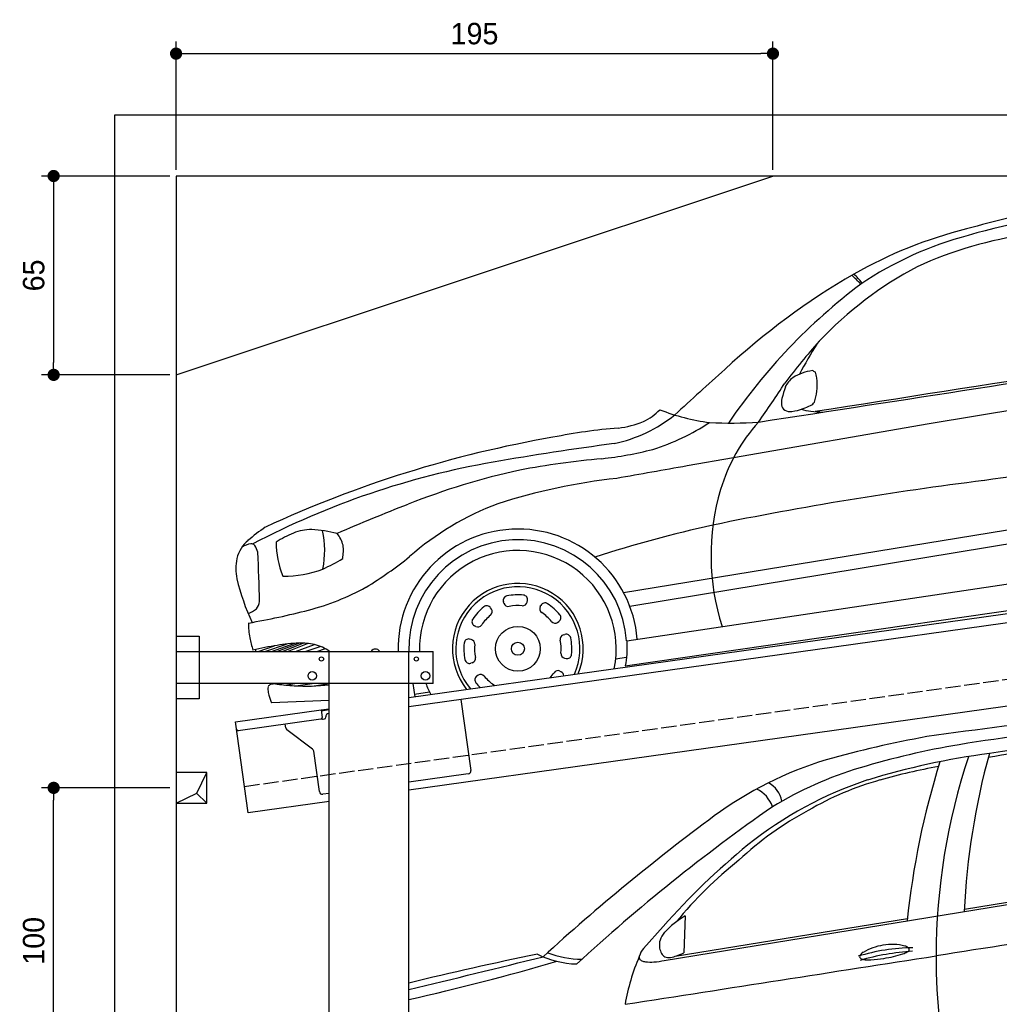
# Model space of a CAD drawing. Extents: x -511 to 5890, y -590 to 5161.
# Tile 3 of 5: x -511 to 2690, y 1943 to 5161. Entities that reach past the tile are written whole.
import ezdxf

# ---------------------------------------------------------------- set-up
doc = ezdxf.new("R2010")
doc.units = 0
doc.header["$LTSCALE"] = 10
doc.header["$MEASUREMENT"] = 0
doc.linetypes.add('GEN3', pattern=[6.25, 5, -1.25])
doc.layers.get('0').update_dxf_attribs({"linetype": 'CONTINUOUS'})
doc.layers.get('DEFPOINTS').update_dxf_attribs({"linetype": 'CONTINUOUS'})
for name, color, linetype in [('3', 6, 'GEN3'), ('AM_5', 3, 'CONTINUOUS'), ('BREAKTHROUGH', 1, 'CONTINUOUS'), ('CAR', 1, 'CONTINUOUS')]:
    doc.layers.add(name, color=color, linetype=linetype)
doc.layers.add('AM_0', color=7, linetype='CONTINUOUS', lineweight=30)
doc.dimstyles.new('KLAUS_DXF', dxfattribs={"dimscale": 20, "dimtxt": 3.5, "dimasz": 2, "dimexe": 2, "dimexo": 1, "dimgap": 1.5, "dimtad": 1, "dimlfac": 0.1, "dimdsep": 46, "dimtxsty": 'Standard', "dimblk": 'DOT', "dimcen": 2, "dimclrd": 256, "dimclre": 256, "dimclrt": 2, "dimadec": 0, "dimazin": 0, "dimtfac": 1, "dimtmove": 2, "dimatfit": 3, "dimfxl": 1, "dimtolj": 1, "dimarcsym": 0})

# ---------------------------------------------------------------- blocks, each defined once
blk = doc.blocks.new('_DOT')
at = {"color": 0, "linetype": 'ByBlock'}
blk.add_line((-0.5, 0), (-1, 0), dxfattribs=at)
at = {"color": 0, "linetype": 'ByBlock', "const_width": 0.5}
blk.add_lwpolyline([(-0.25, 0, 1), (0.25, 0, 1)], format="xyb", close=True, dxfattribs=at)
blk = doc.blocks.new('*D7')
at = {"layer": 'AM_5', "lineweight": -2, "transparency": 16777216}
for p, q in [((0, 4670), (0, 5090)), ((1950, 4670), (1950, 5090)), ((40, 5050), (1910, 5050))]:
    blk.add_line(p, q, dxfattribs=at)
at = {"layer": 'DEFPOINTS', "color": 0, "transparency": 16777216}
for p in [(1950, 5050), (0, 4650), (1950, 4650)]:
    blk.add_point(p, dxfattribs=at)
at = {"layer": 'AM_5', "lineweight": -2, "transparency": 16777216, "xscale": 40, "yscale": 40, "zscale": 40, "rotation": 180}
blk.add_blockref('_DOT', (0, 5050), dxfattribs=at)
at = {"layer": 'AM_5', "lineweight": -2, "transparency": 16777216, "xscale": 40, "yscale": 40, "zscale": 40}
blk.add_blockref('_DOT', (1950, 5050), dxfattribs=at)
at = {"layer": 'AM_5', "color": 2, "transparency": 16777216, "insert": (975, 5115), "char_height": 70, "attachment_point": 5}
blk.add_mtext('\\A1;195', dxfattribs=at)
blk = doc.blocks.new('*D4')
at = {"layer": 'AM_5', "lineweight": -2, "transparency": 16777216}
for p, q in [((-20, 4650), (-440, 4650)), ((-400, 4610), (-400, 4040)), ((-20, 4000), (-440, 4000))]:
    blk.add_line(p, q, dxfattribs=at)
at = {"layer": 'DEFPOINTS', "color": 0, "transparency": 16777216}
for p in [(0, 4650), (-400, 4000), (0, 4000)]:
    blk.add_point(p, dxfattribs=at)
at = {"layer": 'AM_5', "lineweight": -2, "transparency": 16777216, "xscale": 40, "yscale": 40, "zscale": 40}
for p, rotation in [((-400, 4650), 90), ((-400, 4000), 270)]:
    blk.add_blockref('_DOT', p, dxfattribs=dict(at, rotation=rotation))
at = {"layer": 'AM_5', "color": 2, "transparency": 16777216, "insert": (-465, 4325), "char_height": 70, "attachment_point": 5, "rotation": 90}
blk.add_mtext('\\A1;65', dxfattribs=at)
blk = doc.blocks.new('*D6')
at = {"layer": 'AM_5', "lineweight": -2, "transparency": 16777216}
for p, q in [((-20, 2650), (-440, 2650)), ((-400, 1690), (-400, 2610)), ((5280, 1650), (-440, 1650))]:
    blk.add_line(p, q, dxfattribs=at)
at = {"layer": 'DEFPOINTS', "color": 0, "transparency": 16777216}
for p in [(-400, 2650), (0, 2650), (5300, 1650)]:
    blk.add_point(p, dxfattribs=at)
at = {"layer": 'AM_5', "lineweight": -2, "transparency": 16777216, "xscale": 40, "yscale": 40, "zscale": 40}
for p, rotation in [((-400, 2650), 90), ((-400, 1650), 270)]:
    blk.add_blockref('_DOT', p, dxfattribs=dict(at, rotation=rotation))
at = {"layer": 'AM_5', "color": 2, "transparency": 16777216, "insert": (-465, 2150), "char_height": 70, "attachment_point": 5, "rotation": 90}
blk.add_mtext('\\A1;100', dxfattribs=at)
blk = doc.blocks.new('OG_Car')
at = {"layer": 'CAR'}
for p, q in [((40821.6, 2116.2), (40124.3, 1999.9)), ((40124.3, 1999.9), (39485.1, 1888.8)), ((39485.1, 1888.8), (39333.2, 1862)), ((39125.7, 1448.4), (41130.5, 1775.8)), ((39145.8, 1404.3), (41115.3, 1729.3)), ((39135.8, 1290.3), (41148.6, 1591.4)), ((39131.4, 1208.8), (41175.2, 1503.7)), ((38734.6, 1413.6), (38733.2, 1418.2)), ((38811, 1417.4), (38811.9, 1422.1)), ((38693.9, 1394.3), (38691.3, 1398.3)), ((38853.4, 1402.2), (38855.7, 1406.4)), ((38910.1, 1350.9), (38914.1, 1353.5)), ((38642.6, 1337.7), (38638.3, 1339.9)), ((38627.4, 1295.3), (38622.7, 1296.2)), ((38929.3, 1310.2), (38933.9, 1311.6)), ((37931.4, 1256.1), (37985.2, 1274.3)), ((37953.8, 1256.1), (38024.4, 1280.1)), ((37975.5, 1256.1), (38051.6, 1282.4)), ((37993.3, 1256.1), (38064.9, 1282.8)), ((38010.6, 1256.1), (38078.4, 1282.7)), ((38027.8, 1256.1), (38093, 1281.7)), ((38053.8, 1256.1), (38115.5, 1278.2)), ((38085.4, 1256.1), (38134.9, 1272.5)), ((38123, 1256.1), (38151.6, 1264.9)), ((38933.1, 1233.8), (38937.8, 1232.8)), ((39099.8, 1231.6), (39135.4, 1236.9)), ((38631.2, 1218.9), (38626.6, 1217.5)), ((38917.9, 1191.4), (38922.2, 1189.1)), ((38650.5, 1178.2), (38646.4, 1175.5)), ((37994.5, 1148.8), (38008.8, 1151.1)), ((38018.9, 1146.1), (38051.4, 1151.1)), ((38055.2, 1143.3), (38108.4, 1151.1)), ((38107.9, 1142.8), (38163.7, 1151)), ((38437.2, 1151.1), (38443.7, 1107.9)), ((38163.7, 1095.7), (37975.2, 1087.4)), ((38442.4, 1116.4), (38491.5, 1123.8))]:
    blk.add_line(p, q, dxfattribs=at)
for radius in [73.2, 21.3]:
    blk.add_circle((38780.3, 1264.5), radius, dxfattribs=at)
for centre, radius, start, end in [((42028, -3910.4), 6785.4, 104.00676, 105.22463), ((40787.4, 797.2), 1895.7, 78.4734, 106.4168), ((40617.8, 1175.8), 1507.7, 104.2607, 119.4062), ((40551.7, 1486.5), 1168.3, 104.8787, 123.8694), ((40627.2, 1328.3), 1303.2, 97.8841, 114.5827), ((40661.4, 1423.2), 1233.1, 117.8669, 136.6531), ((41077.1, 428.3), 2384.6, 120.2024, 132.8055), ((39568, 2147.9), 453.7, 42.859, 48.0765), ((39718.9, 2307.5), 241.2, 39.2525, 48.8574), ((41065.4, 914.3), 1932.6, 127.0641, 145.7364), ((-388335.4, 2776595.5), 2807391.9, 278.7671786, 278.8258582), ((77109.3, -235613), 240571, 98.527454, 98.933431), ((41493.3, 733.7), 2312.5, 138.3788, 142.7584), ((40971.5, 1492.8), 1436.7, 147.7085, 152.2284), ((47105.3, -6392.8), 11487.2, 131.74649, 132.85067), ((39744.1, 2056), 114.9, 107.7791, 124.5268), ((39763.9, 2017.7), 157.5, 97.425, 110.4324), ((39777.1, 2218.5), 55.8, 232.9999, 238.4691), ((39754.4, 2180.7), 11.7, 236.3031, 262.1851), ((39618.2, 2129.2), 140.4, 8.4087, 16.4842), ((37731.1, 3334), 2265.7, 324.1022, 327.9938), ((39717.4, 2093.7), 68.6, 124.0341, 157.2972), ((39601.6, 2127.5), 157, 352.0633, 8.1384), ((39973.9, 2005.5), 339.7, 160.2558, 166.8218), ((39551.2, 2134.4), 208, 342.0385, 352.1838), ((39711, 2068.9), 69.4, 168.2597, 186.134), ((39665.1, 2063.5), 23.1, 184.9548, 236.7349), ((39583.5, 2391.9), 365.6, 290.6643, 294.7367), ((39728.6, 2082), 23.5, 289.5435, 330.085), ((38991.8, 2409.9), 485.8, 282.2892, 308.3898), ((39116.5, 2164.7), 174.2, 295.0694, 316.9484), ((39496.6, 2695), 696.6, 248.7269, 262.59), ((39669.7, 2077.7), 37.8, 242.7081, 278.2633), ((39655.9, 2193.7), 154.6, 277.1709, 291.5416), ((39755.3, 2217.1), 176.8, 253.7178, 264.2828), ((39816.1, 2778), 741, 263.9292, 266.9767), ((39067, 2318.6), 335.2, 277.1656, 291.581), ((38985.2, 2651.7), 772.7, 287.8312, 303.063), ((39475.4, 3314.3), 1311.9, 266.9997, 273.9819), ((40000.5, 1616.2), 583, 138.1067, 163.103), ((39271.1, 64.2), 1928.7, 94.8264, 101.2462), ((39537.1, -1743.3), 3754.5, 99.8471, 114.9173), ((40239.3, -6834), 8843.5, 97.43317, 100.02456), ((38914.8, 3129.8), 1251.8, 276.4151, 284.1618), ((39157.8, -757.5), 2671.6, 99.8693, 117.7413), ((39292.6, -794.9), 2691.2, 95.0693, 100.8415), ((57230.5, -117387.7), 120398, 97.827575, 98.084182), ((39265.6, -372.1), 2271.5, 102.1811, 111.8071), ((193658.4, -873393.8), 888757, 99.9996173, 100.0146369), ((39325.4, -176.1), 2009.9, 96.3303, 107.6834), ((41675.8, -9313.1), 11211.7, 97.03164, 101.61857), ((40174.2, 1569.1), 762.9, 163.5083, 197.7192), ((39049.3, 855.3), 944.7, 110.7335, 131.2279), ((41057.4, -4994), 7228.5, 111.38998, 113.37382), ((38260.2, 1204.2), 549.8, 123.6884, 131.1232), ((38171.3, 1336.4), 330.5, 112.0662, 123.125), ((38103.3, 1508.2), 145.8, 88.651, 112.8058), ((38088.3, 1254.2), 400.1, 75.3161, 87.3615), ((37851, 1584.7), 298.3, 348.4755, 12.7869), ((38780.3, 1264.5), 391.3, 4.5333, 181.2315), ((40353.7, -2551.3), 4322.7, 102.5042, 107.8073), ((37970.4, 1533.6), 111.1, 129.84, 166.4921), ((38282.3, 1613.4), 291.7, 180.0379, 202.3902), ((38105.2, 1574.4), 107.8, 15.2406, 38.3719), ((38780.3, 1264.5), 356.4, 4.143, 181.3522), ((37924.6, 1520.6), 88.8, 101.0897, 120.488), ((37909.5, 1594), 13.9, 36.2812, 97.8921), ((37860.3, 1561.9), 72.6, 14.3057, 33.751), ((33609.4, 1350), 4327.3, 0.9105, 3.0445), ((38077.9, 1584.6), 132.5, 349.0444, 7.8693), ((38780.3, 1264.5), 321.3, 348.3045, 181.5001), ((38019, 1526.7), 160.1, 168.1745, 192.0573), ((37897, 2068.3), 596.4, 294.3902, 301.4298), ((37632.5, 2547), 1262.3, 301.082, 308.9811), ((38018.3, 1855.7), 353.5, 269.0888, 290.7136), ((38577.2, 1661.4), 734.3, 193.2387, 205.0287), ((37899.7, 2158), 791.7, 284.3973, 299.0493), ((38780.3, 1264.5), 213.7, 337.5649, 218.4351), ((38780.3, 1264.5), 202.8, 335.7235, 220.2765), ((37894.8, 1422.3), 41.5, 318.9469, 355.169), ((38747.6, 1422.6), 15, 101.6855, 197.0179), ((38780.3, 1264.5), 176.4, 83.962, 101.6855), ((38796.3, 1420.3), 15, 264.1255, 348.6297), ((38797.2, 1425), 15, 348.6297, 83.962), ((37874.8, 1453.8), 78.1, 288.5944, 311.1072), ((37504.2, 3657.6), 2342.6, 279.741, 284.6478), ((38780.3, 1264.5), 176.4, 128.962, 146.6855), ((38678.8, 1390), 15, 33.6297, 128.962), ((38681.4, 1386), 15, 309.1255, 33.6297), ((38749, 1418), 15, 197.0179, 281.522), ((38780.3, 1264.5), 141.6, 84.1255, 101.522), ((38866.7, 1395.2), 15, 152.0179, 236.522), ((38868.9, 1399.4), 15, 56.6855, 152.0179), ((38780.3, 1264.5), 176.4, 38.962, 56.6855), ((38645.4, 1353.2), 15, 146.6855, 242.0179), ((38780.3, 1264.5), 141.6, 129.1255, 146.522), ((38780.3, 1264.5), 141.6, 39.1255, 56.522), ((38901.8, 1363.4), 15, 219.1255, 303.6297), ((38905.8, 1366), 15, 303.6297, 38.962), ((38141.1, 1342.1), 240.6, 178.4036, 190.0005), ((38649.6, 1350.9), 15, 242.0179, 326.522), ((38285.7, 1381), 390, 191.9367, 198.0139), ((38619.7, 1281.5), 15, 78.6297, 173.962), ((38624.5, 1280.6), 15, 354.1255, 78.6297), ((38933.7, 1295.8), 15, 107.0179, 191.522), ((38780.3, 1264.5), 141.6, 354.1255, 11.522), ((38938.3, 1297.2), 15, 11.6855, 107.0179), ((38780.3, 1264.5), 176.4, 353.962, 11.6855), ((38314.7, -581.6), 1884.9, 99.8096, 102.2501), ((38076, 812), 471, 91.3512, 100.0769), ((38070.3, 1064.6), 218.3, 78.0667, 91.4257), ((38088, 1148.7), 132.4, 54.2337, 78.0249), ((38780.3, 1264.5), 176.4, 173.962, 191.6855), ((38780.3, 1264.5), 141.6, 174.1255, 191.522), ((38622.2, 1231.8), 15, 191.6855, 287.0179), ((38626.8, 1233.2), 15, 287.0179, 11.522), ((38936.1, 1248.5), 15, 174.1255, 258.6297), ((38940.8, 1247.5), 15, 258.6297, 353.962), ((38910.9, 1178.1), 15, 62.0179, 146.522), ((38654.8, 1163), 15, 123.6297, 218.962), ((38658.8, 1165.7), 15, 39.1255, 123.6297), ((38780.3, 1264.5), 141.6, 219.1255, 236.522), ((38780.3, 1264.5), 141.6, 318.131, 326.522), ((38915.1, 1175.9), 15, 1.4243, 62.0179), ((37988.7, 1132.6), 25.1, 161.2573, 184.6416), ((38053.1, 1137.9), 89.7, 184.7217, 196.1022), ((37975.7, 1136.7), 11.5, 110.0696, 158.6201), ((37982.6, 1116.4), 33, 89.4041, 109.2067), ((37983.9, 1040.3), 109.1, 84.4365, 90.4732), ((38121.3, 2187.6), 1046.5, 263.0384, 266.0636), ((38087.6, 1819.5), 677, 266.7422, 276.4489), ((38780.3, 1264.5), 321.3, 200.6709, 207.6955), ((38780.3, 1264.5), 176.4, 218.962, 225.8642), ((38693.9, 1133.9), 15, 45.1687, 56.522), ((38357.5, 1224.3), 406.1, 195.9025, 199.7018)]:
    blk.add_arc(centre, radius, start, end, dxfattribs=at)
blk.add_ellipse((38318.6, 1219.2), major_axis=(-6.2, 44.3), ratio=0.583305, start_param=5.609256, end_param=6.793524, dxfattribs=at)
blk.add_spline([(39135.8, 1290.3), (39136.2, 1246.5), (39131.4, 1208.8)], degree=3, dxfattribs=at)
for points in [[(37924.5, 1256.1), (37924, 1258.1), (37923.5, 1260.1), (37923, 1262.2)], [(37986.3, 1149.4), (37985.2, 1150), (37984, 1150.5), (37983, 1151.1)]]:
    blk.add_open_spline(points, degree=3, dxfattribs=at)
blk = doc.blocks.new('Car_155EG')
at = {"layer": 'CAR'}
for p, q in [((15664.7, 4410.1), (17534.5, 4714.5)), ((16645.2, 4577.5), (17534.5, 4722.1)), ((15700.8, 4423.8), (16459.6, 4547.3)), ((15732.6, 4555.4), (15729.1, 4435.2)), ((15661.5, 4521.2), (15596.6, 4449.6))]:
    blk.add_line(p, q, dxfattribs=at)
for centre, radius, start, end in [((18694, -10124.2), 15419.6, 94.3124, 98.09634), ((18136.2, -4245.6), 9481.6, 93.63867, 99.15042), ((17983.9, -2413.4), 7592.3, 94.25827, 99.55699), ((17989.7, -2941), 8126.3, 94.03951, 98.9395), ((17181.1, 1529.7), 3671.6, 100.3364, 105.6022), ((17071.4, 2484.2), 2668.2, 99.5574, 106.7064), ((17053.6, 2630.9), 2477.3, 97.577, 107.0059), ((18991.4, 4460.3), 2349.5, 164.5389, 177.3165), ((16553, 3894.1), 1225.8, 107.0523, 126.2645), ((19062.4, 4274.6), 2617.4, 162.5629, 174.1779), ((18616.5, 4422.9), 2063.7, 161.5582, 179.9355), ((16658.8, 3859.4), 1232.4, 106.7137, 121.3158), ((16970.3, 2842.2), 2239.8, 100.529, 105.5624), ((16717.7, 3819), 1243.3, 108.2158, 128.8281), ((15959.6, 4911.8), 91.5, 12.0243, 59.9294), ((16635.6, 4047.9), 988.5, 105.6005, 120.4227), ((15925.5, 4881.6), 97.7, 18.2901, 65.1227), ((19521.9, -104.2), 6118.9, 124.93127, 132.61896), ((16645.7, 3949.3), 1079.5, 118.2359, 133.1018), ((20035.4, -796.8), 7068, 126.5325, 132.40751), ((17404.1, 2987.6), 2321.4, 129.1602, 138.651), ((16765.4, 3663.5), 1374.2, 128.5808, 140.5892), ((51615.9, -218834.6), 225996.3, 98.673598, 98.925442), ((15898, 4279), 322.2, 120.9017, 136.2121), ((15703.1, 4461), 54.4, 164.0156, 185.85), ((15718.8, 4454.8), 71.2, 138.1205, 162.7296), ((15664.2, 4398.3), 84.9, 142.7873, 163.0255), ((15707.3, 4460.6), 58.6, 185.0661, 203.9084), ((16485.2, 3817.9), 634, 90.7918, 107.1893), ((16403.2, 4288.9), 172.3, 97.9638, 120.9901), ((16409.8, 4299), 163.5, 75.3886, 100.7489), ((16439, 4418), 41, 58.2109, 72.922), ((16446.9, 4457.7), 22.8, 300.3042, 315.7052), ((16452.1, 4439.7), 15.6, 45.0481, 57.1734), ((16457.7, 4445.1), 7.84, 22.96, 45.932), ((16457.4, 4447.4), 8.11, 315.9856, 344.4209), ((16460.3, 4446.3), 5.01, 347.947, 21.7566), ((17219.1, -5310.3), 9937.6, 101.42828, 103.91192), ((-69903.6, 351831.3), 357697.6, 283.702793, 283.775179), ((15389.6, 4718.9), 320.6, 244.2014, 268.0559), ((15398.9, 4734.1), 320.2, 248.9292, 269.3862), ((-61705179.6, 395789156.2), 400568503, 278.863605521, 278.863752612), ((16191.1, 4157.6), 663.4, 156.4501, 170.5305), ((15595.7, 4420.5), 12.9, 168.7303, 201.81), ((15596.5, 4422.3), 14.4, 207.0634, 249.4938), ((15616.4, 4624.8), 220, 273.791, 282.6779), ((15683.2, 4449.2), 31.9, 202.8257, 231.4045), ((15678.1, 4445.5), 25.9, 235.0426, 272.241), ((15676.5, 4491.4), 71.8, 272.1557, 289.795), ((15583.4, 4757.4), 353.6, 289.381, 294.3343), ((16312.4, 4422), 9.3, 148.8786, 180.7463), ((16309.5, 4422.3), 6.43, 183.6165, 232.5438), ((16525.4, 3645.1), 796.5, 93.5771, 106.1108), ((16332.1, 4408.5), 33.2, 122.0402, 146.5393), ((16318, 4434.5), 21.3, 234.3825, 263.3833), ((16332.5, 4529.3), 117.2, 261.5605, 273.3561), ((16320.9, 4784), 372.1, 272.8573, 279.4841), ((16338.1, 4740.8), 326.8, 277.7429, 289.0217), ((16418.5, 4507.5), 80.1, 289.0194, 299.7625), ((18120.9, 4405.1), 1568.2, 179.2666, 195.413), ((13096.7, 12003.7), 7913.4, 282.65065, 286.27288), ((15608.2, 4449.9), 44.3, 247.8316, 263.7552), ((15620.5, 4563.7), 158.8, 263.7976, 273.7823)]:
    blk.add_arc(centre, radius, start, end, dxfattribs=at)

msp = doc.modelspace()

# ---------------------------------------------------------------- linework, layer by layer
for p, q in [((-199.991, 4850), (5499.993, 4850)), ((-199.991, -300), (-199.991, 4850)), ((5300, 4650), (0, 4650)), ((0, 4650), (0, -50)), ((0, 4000), (1950, 4650)), ((760, 2945.181), (3238.84, 3293.559)), ((3245.986, 3264.269), (760, 2914.886)), ((0, 3146.226), (75, 3146.226)), ((75, 3146.226), (75, 2941.226)), ((0, 3096.226), (840, 3096.226)), ((500, 1676.226), (500, 3096.226)), ((760, -43.774), (760, 3096.226)), ((840, 2991.226), (840, 3096.226)), ((3464.724, 3022.357), (760, 2642.233)), ((840, 2991.226), (0, 2991.226)), ((75, 2941.226), (0, 2941.226)), ((930.739, 2938.882), (963.305, 2707.159)), ((193.765, 2865.602), (473.516, 2904.919)), ((473.516, 2904.919), (500, 2908.641)), ((473.516, 2904.919), (476.995, 2880.162)), ((500, 2904.601), (474.073, 2900.957)), ((235.517, 2568.522), (193.765, 2865.602)), ((472.74, 2874.515), (202.892, 2836.59)), ((480.306, 2874.568), (485.257, 2875.264)), ((489.513, 2880.911), (489.374, 2881.901)), ((497.885, 2893.196), (500, 2893.493)), ((358.034, 2846.419), (356.383, 2858.162)), ((445.657, 2776.723), (361.918, 2839.825)), ((468.171, 2637.573), (449.542, 2770.128)), ((954.794, 2695.865), (760, 2668.488)), ((500, 2631.948), (479.466, 2629.062)), ((500, 2605.692), (235.517, 2568.522))]:
    msp.add_line(p, q)
for centre, radius in [((475, 3071.226), 7), ((785, 3071.226), 7), ((445, 3016.226), 14), ((815, 3016.226), 14)]:
    msp.add_circle(centre, radius)
for centre, radius, start, end in [((472.044, 2879.466), 5, 278, 8), ((479.61, 2879.519), 5, 221.236717, 278), ((484.561, 2880.215), 5, 278, 8), ((499.276, 2883.293), 10, 98, 188), ((202.196, 2841.541), 5, 188, 278), ((367.936, 2847.811), 10, 188, 233), ((439.64, 2768.734), 10, 8, 53), ((953.403, 2705.768), 10, 278, 8), ((478.074, 2638.965), 10, 188, 278)]:
    msp.add_arc(centre, radius, start, end)
at = {"layer": '3'}
msp.add_line((223.409, 2654.675), (5230.817, 3358.42), dxfattribs=at)
at = {"layer": 'BREAKTHROUGH'}
for p, q in [((67.373, 2632.953), (100, 2700)), ((0, 2600), (67.373, 2632.953)), ((67.154, 2632.846), (100, 2600))]:
    msp.add_line(p, q, dxfattribs=at)
msp.add_lwpolyline([(100, 2700), (0, 2700), (0, 2600), (100, 2600)], close=True, dxfattribs=at)

# ---------------------------------------------------------------- block references
at = {"layer": 'AM_0'}
for name, p in [('OG_Car', (-37663.679, 1840.11)), ('Car_155EG', (-14069.764, -2324.214))]:
    msp.add_blockref(name, p, dxfattribs=at)

# ---------------------------------------------------------------- dimensions: what is measured, and where the dimension line sits
at = {"layer": 'AM_5'}
dim = msp.add_linear_dim(base=(1950, 5050), p1=(0, 4650), p2=(1950, 4650), dimstyle='KLAUS_DXF', override={"dimtzin": 7}, dxfattribs=at)
dim.commit()
dim.dimension.update_dxf_attribs({"geometry": '*D7', "text_midpoint": (975, 5115)})
for base, p1, p2, override, picture, middle in [((-399.991, 4000), (0, 4650), (0, 4000), {"dimtol": 0, "dimlim": 0, "dimtp": 0, "dimtm": 0, "dimtfac": 1, "dimtdec": 2, "dimtolj": 1, "dimtzin": 7}, '*D4', (-464.991, 4325)), ((-399.991, 2650), (5300, 1650), (0, 2650), {"dimpost": '', "dimtol": 0, "dimlim": 0, "dimtp": 0, "dimtm": 0, "dimtfac": 1, "dimtdec": 2, "dimtolj": 1, "dimtzin": 7}, '*D6', (-464.991, 2150))]:
    dim = msp.add_linear_dim(base=base, p1=p1, p2=p2, angle=90, dimstyle='KLAUS_DXF', override=override, dxfattribs=at)
    dim.commit()
    dim.dimension.update_dxf_attribs({"geometry": picture, "text_midpoint": middle})

doc.saveas('drawing.dxf')
